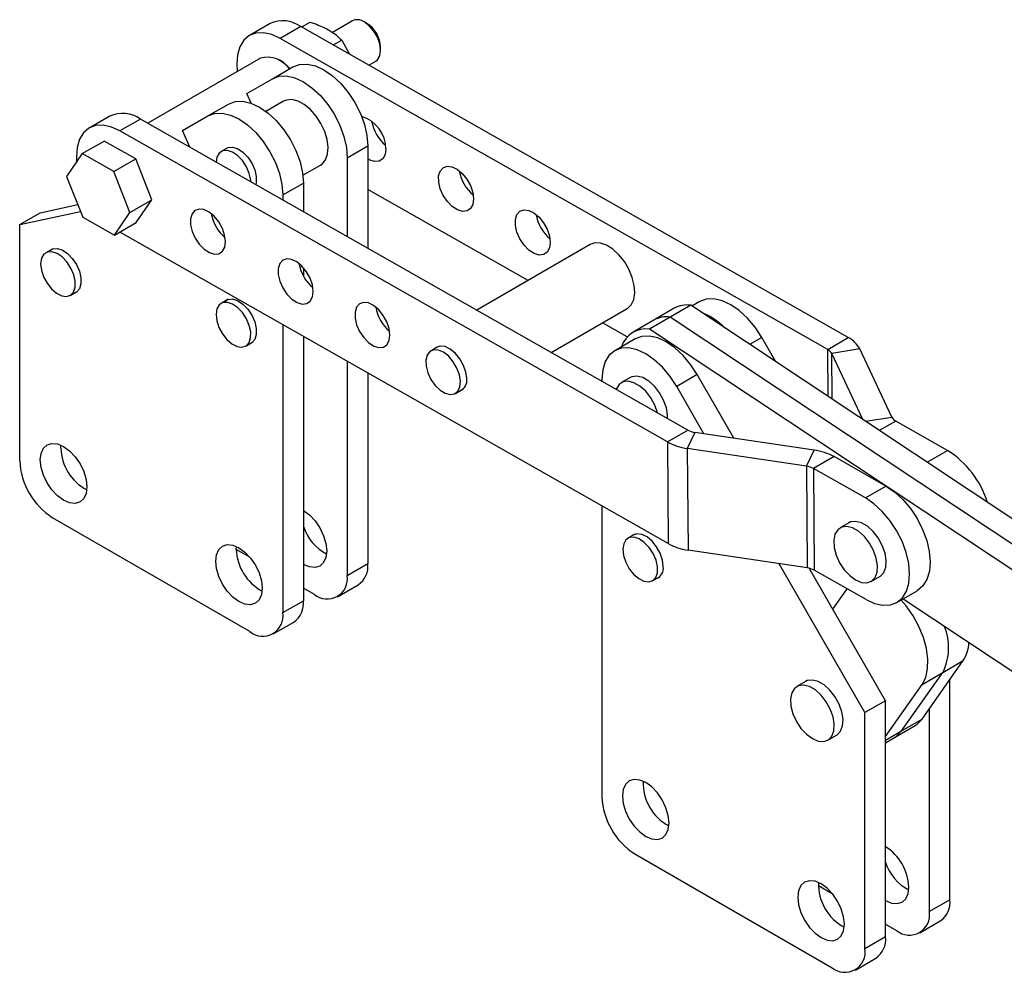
# Model space of a CAD drawing. Header units: millimetres. Extents: x 38 to 401, y 29 to 283.
# Tile 1 of 13: x 74 to 159, y 43 to 125. Entities that reach past the tile are written whole.
import ezdxf

# ---------------------------------------------------------------- set-up
doc = ezdxf.new("R2010")
doc.units = ezdxf.units.MM

msp = doc.modelspace()

# ---------------------------------------------------------------- linework, layer by layer
at = {"color": 7, "linetype": 'Continuous', "lineweight": 25}
for p, q in [((95.4648, 124.6741), (93.6971, 123.6536)), ((98.1776, 124.3839), (98.8983, 124.8)), ((102.5525, 124.9169), (100.827, 123.9207)), ((103.7883, 124.6816), (103.5527, 124.8177)), ((98.1014, 124.4272), (96.3336, 123.4067)), ((145.1795, 97.6804), (98.1014, 124.4272)), ((143.4117, 96.6598), (96.3336, 123.4067)), ((100.8992, 122.8377), (101.6199, 123.2537)), ((101.6199, 123.2537), (102.2835, 122.0512)), ((104.9666, 122.3684), (104.9666, 122.6405)), ((94.6347, 121.7028), (84.9442, 116.1085)), ((96.3403, 121.4773), (96.2224, 121.5454)), ((103.9495, 121.1047), (104.5523, 121.4527)), ((95.6573, 119.9368), (97.4251, 120.9573)), ((93.472, 118.6748), (95.6573, 119.9368)), ((93.848, 117.8259), (93.472, 118.6748)), ((90.1183, 116.7392), (91.8861, 117.7597)), ((96.6188, 117.9997), (95.1082, 117.1276)), ((81.6762, 116.7141), (79.9085, 115.6936)), ((84.3128, 116.4672), (82.545, 115.4467)), ((131.3909, 89.7204), (84.3128, 116.4672)), ((87.933, 115.4772), (90.1183, 116.7392)), ((129.6231, 88.6999), (82.545, 115.4467)), ((88.5644, 114.0517), (87.933, 115.4772)), ((79.3098, 113.4918), (81.1955, 114.5803)), ((83.917, 113.0341), (81.1955, 114.5803)), ((79.3098, 113.4918), (77.9677, 111.5324)), ((82.0314, 111.9455), (79.3098, 113.4918)), ((91.8598, 114.0304), (91.2553, 113.6814)), ((102.0952, 113.1409), (103.863, 114.1614)), ((103.863, 114.1614), (103.863, 105.36)), ((82.0314, 111.9455), (83.917, 113.0341)), ((85.2965, 109.5285), (83.917, 113.0341)), ((102.0952, 113.1409), (102.0952, 106.3644)), ((83.4109, 108.4399), (82.0314, 111.9455)), ((98.2829, 111.6282), (99.7935, 112.5002)), ((77.9677, 111.5324), (79.3472, 108.0268)), ((96.5562, 109.9433), (98.324, 110.9638)), ((98.324, 110.9638), (98.324, 108.5069)), ((117.6442, 102.5893), (103.863, 110.4189)), ((83.4109, 108.4399), (85.2965, 109.5285)), ((83.9544, 107.5691), (85.2965, 109.5285)), ((96.5562, 109.9433), (96.5562, 109.5113)), ((73.9288, 107.3901), (79.1529, 108.5204)), ((73.9288, 107.3901), (75.6966, 108.4107)), ((75.6966, 108.4107), (78.9216, 109.1084)), ((82.0688, 106.4806), (83.4109, 108.4399)), ((79.3472, 108.0268), (82.0688, 106.4806)), ((82.0688, 106.4806), (83.9544, 107.5691)), ((73.9288, 87.0851), (73.9288, 107.3901)), ((82.5294, 106.7464), (82.6048, 106.7027)), ((129.6829, 79.9559), (82.6048, 106.7027)), ((76.7749, 105.3192), (76.1704, 104.9702)), ((122.9888, 105.6747), (113.2275, 100.0397)), ((98.324, 103.6848), (98.324, 102.9739)), ((78.2869, 101.3039), (78.8914, 101.6529)), ((91.8598, 100.9657), (91.2553, 100.6167)), ((132.4032, 100.7651), (131.7411, 100.3828)), ((119.6288, 96.4029), (126.1635, 100.1753)), ((130.2176, 100.1962), (128.4499, 99.1757)), ((131.633, 100.4546), (129.8652, 99.4341)), ((167.423, 76.6916), (131.633, 100.4546)), ((128.4499, 99.1757), (126.6821, 98.1552)), ((129.8652, 99.4341), (128.0975, 98.4136)), ((165.7905, 75.5812), (129.8652, 99.4341)), ((96.5562, 98.7764), (96.5562, 74.0226)), ((126.1771, 97.7414), (124.0454, 98.9525)), ((164.4563, 74.2729), (128.0975, 98.4136)), ((98.324, 97.772), (98.324, 75.0431)), ((126.8642, 97.5675), (125.0965, 96.547)), ((138.9384, 95.6041), (137.7363, 97.6861)), ((143.4117, 96.6598), (145.1795, 97.6804)), ((93.3718, 96.9505), (93.9763, 97.2994)), ((109.9331, 96.9158), (109.2815, 96.5396)), ((146.1716, 96.7007), (143.7568, 96.3191)), ((148.9189, 90.8409), (146.1716, 96.7007)), ((146.4214, 90.6358), (143.7568, 96.3191)), ((102.0952, 95.6295), (102.0952, 77.2202)), ((103.863, 94.6251), (103.863, 78.2407)), ((123.9917, 94.1051), (123.9917, 93.9242)), ((126.4297, 94.2375), (125.6754, 93.8021)), ((132.1973, 94.4885), (130.4296, 93.468)), ((135.3518, 89.0248), (132.1973, 94.4885)), ((111.398, 92.8734), (112.0496, 93.2495)), ((132.7732, 89.4087), (130.4296, 93.468)), ((153.7252, 87.9656), (149.264, 90.5002)), ((129.6231, 88.6999), (131.3909, 89.7204)), ((131.9886, 89.5255), (131.3415, 88.1395)), ((142.2423, 87.999), (131.9886, 89.5255)), ((77.4643, 88.1738), (77.4768, 88.4247)), ((129.6231, 88.6999), (129.6829, 79.9559)), ((141.5952, 86.613), (131.3415, 88.1395)), ((131.3415, 88.1395), (131.4013, 79.3955)), ((141.5952, 86.613), (142.2423, 87.999)), ((143.9607, 87.4386), (142.1929, 86.4181)), ((148.4219, 84.904), (143.9607, 87.4386)), ((141.5952, 86.613), (141.655, 77.869)), ((142.1929, 86.4181), (142.2527, 77.6741)), ((146.6542, 83.8835), (142.1929, 86.4181)), ((146.6542, 83.8835), (148.4219, 84.904)), ((123.9917, 83.1893), (123.9917, 58.1844)), ((93.7278, 72.3892), (76.7572, 82.1861)), ((145.233, 81.7529), (144.4787, 81.3175)), ((126.8377, 80.7734), (126.2333, 80.4244)), ((92.5493, 79.4655), (92.5618, 79.7164)), ((93.7295, 78.7835), (92.5493, 79.4648)), ((141.655, 77.869), (131.4013, 79.3955)), ((102.0952, 77.2202), (103.863, 78.2407)), ((146.6191, 65.4269), (139.2269, 78.2305)), ((128.3498, 76.7581), (128.9542, 77.1071)), ((148.3869, 66.4474), (141.8093, 77.8402)), ((146.7139, 75.1395), (142.2527, 77.6741)), ((147.1452, 76.6986), (147.8994, 77.134)), ((101.2666, 75.3888), (103.0344, 76.4093)), ((99.2668, 75.5868), (98.324, 76.1311)), ((145.003, 75.982), (143.8386, 74.3252)), ((145.0708, 76.0731), (145.003, 75.982)), ((149.3505, 74.8926), (151.1183, 75.9131)), ((96.5562, 74.0226), (98.324, 75.0431)), ((149.8948, 75.2068), (163.1445, 66.4096)), ((95.7276, 72.1912), (97.4954, 73.2117)), ((151.535, 64.8669), (155.0705, 69.8973)), ((153.3028, 68.8768), (155.0705, 69.8973)), ((149.7672, 63.8464), (153.3028, 68.8768)), ((151.535, 67.8563), (153.3028, 68.8768)), ((141.5146, 68.1096), (140.7604, 67.6742)), ((148.3869, 63.3771), (151.535, 67.8563)), ((153.9259, 49.34), (153.9259, 68.2687)), ((148.3869, 66.4474), (146.6191, 65.4269)), ((148.3869, 46.1424), (148.3869, 66.4474)), ((146.6191, 45.1219), (146.6191, 65.4269)), ((152.1581, 48.3195), (152.1581, 65.7534)), ((149.7672, 63.8464), (151.535, 64.8669)), ((149.1677, 63.2903), (150.9355, 64.3108)), ((143.4268, 63.0553), (144.1811, 63.4907)), ((148.3869, 62.8395), (149.1677, 63.2903)), ((126.8201, 53.2854), (143.7907, 43.4885)), ((142.6122, 50.5641), (143.7923, 49.8828)), ((153.9259, 49.34), (152.1581, 48.3195)), ((151.3295, 46.4881), (153.0973, 47.5086)), ((148.3869, 47.2304), (149.3297, 46.6861)), ((148.3869, 46.1424), (146.6191, 45.1219)), ((145.7905, 43.2905), (147.5583, 44.311))]:
    msp.add_line(p, q, dxfattribs=at)
at = {"color": 8, "linetype": 'Continuous', "lineweight": 25}
for p, q in [((137.7363, 97.6861), (136.702, 97.089)), ((143.4393, 92.6157), (143.4117, 96.6598)), ((143.7837, 92.3871), (143.7568, 96.3191)), ((146.652, 90.4826), (148.9189, 90.8409)), ((149.264, 90.5002), (147.8527, 89.6854)), ((151.9695, 86.952), (153.7252, 87.9656)), ((148.3869, 63.0495), (149.7672, 63.8464))]:
    msp.add_line(p, q, dxfattribs=at)
at = {"color": 7, "linetype": 'Continuous', "lineweight": 25, "flags": 128}
for points in [[(104.5523, 121.4527), (104.7031, 121.5711), (104.9008, 121.914), (104.9666, 122.3813), (104.8939, 122.9273), (104.6899, 123.4984), (104.3746, 124.0389), (103.9788, 124.4957), (103.5412, 124.8243)], [(96.3336, 123.4067), (95.5985, 123.7407), (94.8928, 123.8938), (94.2435, 123.8602), (93.6758, 123.6411), (93.2113, 123.2451), (92.868, 122.6872), (92.659, 121.989), (92.5924, 121.1772), (92.6333, 120.5474)], [(97.4251, 120.9573), (97.9966, 121.169), (98.6486, 121.195), (99.356, 121.0344), (100.0917, 120.6934), (100.8275, 120.185), (101.5349, 119.5287), (102.1869, 118.7499), (102.7584, 117.8784), (103.2274, 116.9478), (103.5759, 115.9937), (103.7905, 115.0528), (103.863, 114.1614)], [(95.6573, 119.9368), (96.2288, 120.1485), (96.8808, 120.1745), (97.5883, 120.0139), (98.324, 119.6729), (99.0597, 119.1645), (99.7672, 118.5082), (100.4192, 117.7294), (100.9906, 116.8579), (101.4597, 115.9272), (101.8082, 114.9732), (102.0228, 114.0323), (102.0952, 113.1409)], [(91.8861, 117.7597), (92.4576, 117.9714), (93.1096, 117.9974), (93.817, 117.8368), (94.5527, 117.4958), (95.2885, 116.9874), (95.9959, 116.3311), (96.6479, 115.5523), (97.2194, 114.6808), (97.6884, 113.7502), (98.0369, 112.7961), (98.2515, 111.8552), (98.324, 110.9638)], [(99.7935, 112.5002), (99.934, 112.5972), (100.2268, 112.9537), (100.4022, 113.4437), (100.45, 114.0387), (100.3674, 114.704), (100.1591, 115.4011), (99.8374, 116.0894), (99.4209, 116.729), (98.9337, 117.2825), (98.4043, 117.7179), (97.8634, 118.01), (97.3423, 118.1416), (96.8715, 118.1051), (96.6188, 117.9997)], [(90.1183, 116.7392), (90.6898, 116.9509), (91.3418, 116.9769), (92.0493, 116.8163), (92.785, 116.4753), (93.5207, 115.9669), (94.2282, 115.3106), (94.8802, 114.5318), (95.4516, 113.6603), (95.9206, 112.7296), (96.2691, 111.7756), (96.4838, 110.8347), (96.5562, 109.9433)], [(82.545, 115.4467), (81.8099, 115.7807), (81.1042, 115.9338), (80.455, 115.9002), (79.8872, 115.6812), (79.4227, 115.2851), (79.0794, 114.7272), (78.8704, 114.029), (78.8038, 113.2172), (78.8245, 112.7832)], [(93.8084, 111.0724), (93.7965, 111.2266), (93.6708, 111.7934), (93.4245, 112.3652), (93.0795, 112.891), (92.6664, 113.3242), (92.222, 113.6262), (91.7857, 113.7703), (91.3964, 113.7435), (91.0885, 113.5484), (90.8895, 113.2022), (90.8178, 112.7715)], [(91.5936, 113.8767), (91.8444, 114.0253), (92.2339, 114.0601), (92.6723, 113.9225), (93.1207, 113.6249), (93.5392, 113.1935), (93.8908, 112.6668), (94.1441, 112.0916), (94.2766, 111.5189), (94.2766, 110.9997), (94.2415, 110.8263)], [(105.4142, 113.8927), (105.3507, 113.4153), (105.1588, 113.0564), (104.8556, 112.8481), (104.468, 112.8086), (104.0304, 112.9417), (103.863, 113.0331)], [(112.9564, 109.6076), (112.8929, 109.1302), (112.701, 108.7714), (112.3978, 108.563), (112.0102, 108.5236), (111.5726, 108.6567), (111.124, 108.9504), (110.7041, 109.3786), (110.3503, 109.9034), (110.0941, 110.478), (109.9582, 111.0514), (109.9546, 111.5727), (110.0837, 111.9955), (110.3341, 112.2823), (110.6834, 112.4076), (111.1007, 112.3603), (111.5488, 112.1445), (111.9879, 111.7794), (112.3791, 111.2976), (112.6876, 110.7417), (112.8859, 110.1612), (112.9564, 109.6076)], [(91.6256, 105.9327), (91.5551, 106.4862), (91.3568, 107.0667), (91.0483, 107.6226), (90.6571, 108.1045), (90.218, 108.4695), (89.7698, 108.6853), (89.3526, 108.7327), (89.0033, 108.6074), (88.7529, 108.3206), (88.6238, 107.8978), (88.6273, 107.3765), (88.7633, 106.803), (89.0195, 106.2284), (89.3733, 105.7037), (89.7931, 105.2754), (90.2418, 104.9817), (90.6794, 104.8487), (91.067, 104.8881), (91.3702, 105.0965), (91.5621, 105.4553), (91.6256, 105.9327)], [(119.5559, 105.8582), (119.4924, 105.3808), (119.3005, 105.022), (118.9973, 104.8136), (118.6097, 104.7742), (118.1721, 104.9073), (117.7234, 105.201), (117.3036, 105.6292), (116.9498, 106.154), (116.6936, 106.7286), (116.5576, 107.302), (116.554, 107.8233), (116.6832, 108.2461), (116.9335, 108.5329), (117.2829, 108.6582), (117.7001, 108.6109), (118.1482, 108.3951), (118.5874, 108.03), (118.9786, 107.5482), (119.287, 106.9923), (119.4853, 106.4118), (119.5559, 105.8582)], [(77.0965, 101.4917), (77.5418, 101.2662), (77.9593, 101.2069), (78.3119, 101.3191), (78.5682, 101.5928), (78.7055, 102.0037), (78.7115, 102.5154), (78.5858, 103.0823), (78.3395, 103.654), (77.9945, 104.1798), (77.5815, 104.613), (77.1371, 104.915), (76.7008, 105.0591), (76.3114, 105.0323), (76.0036, 104.8372), (75.8045, 104.491), (75.7321, 104.0245), (75.7926, 103.4791), (75.9807, 102.9034), (76.2796, 102.3484), (76.6629, 101.8635), (77.0965, 101.4917)], [(76.5087, 105.1655), (76.7595, 105.3141), (77.1489, 105.3489), (77.5873, 105.2114), (78.0357, 104.9137), (78.4543, 104.4824), (78.8058, 103.9557), (79.0591, 103.3804), (79.1917, 102.8077), (79.1917, 102.2885), (79.0591, 101.8688), (78.8058, 101.586), (78.6252, 101.4992)], [(126.1635, 100.1753), (126.1904, 100.1913), (126.5169, 100.5013), (126.7306, 100.9521), (126.8191, 101.5176), (126.7773, 102.1649), (126.6075, 102.8563), (126.3197, 103.5518), (125.9305, 104.2108), (125.4627, 104.7951), (124.9433, 105.2707), (124.4026, 105.61), (123.872, 105.7932), (123.3823, 105.8098), (122.9888, 105.6747)], [(99.1678, 101.6476), (99.0973, 102.2012), (98.899, 102.7817), (98.5905, 103.3376), (98.1994, 103.8195), (97.7602, 104.1845), (97.3121, 104.4003), (96.8948, 104.4477), (96.5455, 104.3224), (96.2951, 104.0356), (96.166, 103.6127), (96.1696, 103.0914), (96.3055, 102.518), (96.5618, 101.9434), (96.9155, 101.4186), (97.3354, 100.9904), (97.784, 100.6967), (98.2216, 100.5636), (98.6092, 100.603), (98.9125, 100.8114), (99.1043, 101.1703), (99.1678, 101.6476)], [(91.5936, 100.812), (91.8444, 100.9606), (92.2339, 100.9954), (92.6723, 100.8579), (93.1207, 100.5602), (93.5392, 100.1289), (93.8908, 99.6022), (94.1441, 99.0269), (94.2766, 98.4543), (94.2766, 97.935), (94.1441, 97.5153), (93.8908, 97.2325), (93.7101, 97.1458)], [(137.7363, 97.6861), (137.1649, 98.5576), (136.5129, 99.3364), (135.8054, 99.9926), (135.0697, 100.5011), (134.3339, 100.8421), (133.6265, 101.0027), (132.9745, 100.9766), (132.4032, 100.7651)], [(92.1815, 97.1383), (92.6268, 96.9127), (93.0443, 96.8534), (93.3968, 96.9656), (93.6531, 97.2393), (93.7904, 97.6503), (93.7965, 98.1619), (93.6708, 98.7288), (93.4245, 99.3005), (93.0795, 99.8264), (92.6664, 100.2595), (92.222, 100.5616), (91.7857, 100.7056), (91.3964, 100.6789), (91.0885, 100.4837), (90.8895, 100.1375), (90.817, 99.671), (90.8775, 99.1257), (91.0656, 98.5499), (91.3646, 97.9949), (91.7479, 97.51), (92.1815, 97.1383)], [(105.7673, 97.8982), (105.6968, 98.4518), (105.4985, 99.0323), (105.19, 99.5882), (104.7988, 100.0701), (104.3597, 100.4351), (103.9115, 100.6509), (103.4943, 100.6983), (103.1449, 100.573), (102.8946, 100.2862), (102.7655, 99.8633), (102.769, 99.342), (102.905, 98.7686), (103.1612, 98.194), (103.515, 97.6692), (103.9348, 97.241), (104.3835, 96.9473), (104.8211, 96.8142), (105.2087, 96.8536), (105.5119, 97.062), (105.7038, 97.4209), (105.7673, 97.8982)], [(132.1973, 94.4885), (131.6259, 95.36), (130.9739, 96.1388), (130.2664, 96.795), (129.5307, 97.3035), (128.7949, 97.6445), (128.0875, 97.8051), (127.4355, 97.779), (126.8642, 97.5675)], [(108.8724, 95.2133), (109.0244, 94.6411), (109.2934, 94.0748), (109.6553, 93.5646), (110.078, 93.1559), (110.524, 92.8849), (110.9536, 92.7758), (111.3287, 92.8383), (111.6159, 93.0667), (111.7897, 93.4409), (111.8347, 93.9275), (111.7468, 94.4833), (111.534, 95.059), (111.215, 95.6033), (110.8182, 96.068), (110.3789, 96.4116), (109.9362, 96.6038), (109.5293, 96.6274), (109.1944, 96.4803), (108.9613, 96.1756), (108.8507, 95.7404), (108.8724, 95.2133)], [(112.3668, 94.1488), (112.2962, 94.7024), (112.0979, 95.2829), (111.7895, 95.8388), (111.3983, 96.3207), (110.9591, 96.6857), (110.511, 96.9015), (110.0937, 96.9489), (109.7444, 96.8236), (109.667, 96.7622)], [(130.4296, 93.468), (129.8581, 94.3395), (129.2061, 95.1183), (128.4986, 95.7745), (127.7629, 96.2829), (127.0272, 96.624), (126.3197, 96.7846), (125.6677, 96.7585), (125.0962, 96.5469), (124.6272, 96.1577), (124.2787, 95.606), (124.0641, 94.9129), (123.9917, 94.1051)], [(129.6452, 90.7122), (129.6441, 90.9906), (129.5397, 91.6315), (129.3034, 92.2944), (128.9529, 92.9302), (128.5141, 93.4916), (128.0197, 93.937), (127.5062, 94.2334), (127.0117, 94.3589), (126.5729, 94.3041), (126.4297, 94.2375)], [(128.784, 91.2014), (128.5492, 91.859), (128.1987, 92.4947), (127.7599, 93.0561), (127.2654, 93.5016), (126.7519, 93.798), (126.2574, 93.9235), (125.8187, 93.8687), (125.4682, 93.6376), (125.2319, 93.2475), (125.2235, 93.2243)], [(75.6966, 87.1533), (75.7648, 87.7127), (75.965, 88.1551), (76.2834, 88.4505), (76.6983, 88.5786), (77.1815, 88.5308), (77.7, 88.3103), (78.2186, 87.9321), (78.7018, 87.422), (79.1167, 86.8148), (79.4351, 86.1519), (79.6352, 85.4784), (79.7035, 84.8402), (79.6352, 84.2808), (79.4351, 83.8384), (79.1167, 83.543), (78.7018, 83.4149), (78.2186, 83.4627), (77.7, 83.6832), (77.1815, 84.0614), (76.6983, 84.5715), (76.2834, 85.1787), (75.965, 85.8416), (75.7648, 86.5151), (75.6966, 87.1533)], [(148.4219, 84.904), (149.1582, 84.402), (149.8674, 83.7513), (150.5221, 82.9769), (151.0973, 82.1085), (151.5708, 81.1795), (151.9244, 80.2257), (152.1446, 79.2836), (152.2229, 78.3895), (152.1563, 77.5777), (151.9473, 76.8795), (151.604, 76.3216), (151.1395, 75.9256), (151.1183, 75.9131)], [(146.7139, 75.1395), (147.4491, 74.8055), (148.1548, 74.6524), (148.804, 74.686), (149.3718, 74.9051), (149.8362, 75.3011), (150.1795, 75.859), (150.3885, 76.5572), (150.4552, 77.369), (150.3769, 78.2631), (150.1567, 79.2052), (149.803, 80.159), (149.3295, 81.088), (148.7543, 81.9564), (148.0996, 82.7308), (147.3905, 83.3815), (146.6542, 83.8835)], [(98.324, 82.7995), (98.8425, 82.4213), (99.3257, 81.9113), (99.7407, 81.3041), (100.059, 80.6411), (100.2592, 79.9676), (100.3275, 79.3294), (100.2592, 78.77), (100.059, 78.3276), (99.7407, 78.0323), (99.3257, 77.9041), (98.8425, 77.9519), (98.324, 78.1725)], [(145.812, 76.8306), (146.3207, 76.6177), (146.7917, 76.582), (147.19, 76.7263), (147.4862, 77.0398), (147.6581, 77.4993), (147.6932, 78.0707), (147.5887, 78.7116), (147.3525, 79.3744), (147.0019, 80.0102), (146.5632, 80.5716), (146.0687, 81.017), (145.5552, 81.3135), (145.0607, 81.4389), (144.622, 81.3841), (144.2715, 81.1531), (144.0352, 80.7629), (143.9307, 80.2427), (143.9658, 79.6308), (144.1377, 78.9728), (144.4339, 78.3174), (144.8322, 77.7132), (145.3032, 77.2051), (145.812, 76.8306)], [(147.8994, 77.134), (147.9443, 77.1617), (148.2404, 77.4752), (148.4124, 77.9347), (148.4474, 78.5061), (148.3429, 79.147), (148.1067, 79.8099), (147.7562, 80.4456), (147.3174, 81.007), (146.823, 81.4524), (146.3094, 81.7489), (145.815, 81.8743), (145.3762, 81.8195), (145.233, 81.7529)], [(127.1594, 76.9459), (127.6047, 76.7204), (128.0222, 76.6611), (128.3747, 76.7733), (128.631, 77.047), (128.7683, 77.4579), (128.7744, 77.9696), (128.6487, 78.5365), (128.4024, 79.1082), (128.0574, 79.634), (127.6443, 80.0672), (127.1999, 80.3692), (126.7637, 80.5133), (126.3743, 80.4865), (126.0664, 80.2914), (125.8674, 79.9452), (125.7949, 79.4787), (125.8554, 78.9333), (126.0435, 78.3576), (126.3425, 77.8026), (126.7258, 77.3177), (127.1594, 76.9459)], [(129.2714, 77.9926), (129.2044, 78.5447), (129.0093, 79.1252), (128.7034, 79.6824), (128.314, 80.1668), (127.8756, 80.5354), (127.4272, 80.7555), (127.0087, 80.8074), (126.6571, 80.6866), (126.5716, 80.6197)], [(90.7815, 78.445), (90.8498, 79.0043), (91.0499, 79.4468), (91.3683, 79.7421), (91.7832, 79.8703), (92.2664, 79.8224), (92.785, 79.6019), (93.3035, 79.2237), (93.7867, 78.7137), (94.2016, 78.1065), (94.52, 77.4435), (94.7202, 76.77), (94.7885, 76.1318), (94.7202, 75.5724), (94.52, 75.13), (94.2016, 74.8347), (93.7867, 74.7065), (93.3035, 74.7543), (92.785, 74.9749), (92.2664, 75.353), (91.7832, 75.8631), (91.3683, 76.4703), (91.0499, 77.1333), (90.8498, 77.8068), (90.7815, 78.445)], [(151.535, 67.8563), (151.8401, 68.4578), (152.008, 69.1923), (152.0322, 70.0315), (151.9117, 70.9434), (151.6513, 71.8927), (151.2609, 72.843), (150.7556, 73.7579), (150.1546, 74.602), (149.7171, 75.1042)], [(142.0936, 63.1873), (142.6023, 62.9744), (143.0733, 62.9387), (143.4717, 63.083), (143.7678, 63.3965), (143.9398, 63.856), (143.9748, 64.4273), (143.8704, 65.0682), (143.6341, 65.7311), (143.2836, 66.3669), (142.8448, 66.9282), (142.3504, 67.3737), (141.8368, 67.6701), (141.3424, 67.7956), (140.9036, 67.7408), (140.5531, 67.5097), (140.3169, 67.1196), (140.2124, 66.5994), (140.2474, 65.9875), (140.4194, 65.3295), (140.7155, 64.6741), (141.1139, 64.0699), (141.5849, 63.5617), (142.0936, 63.1873)], [(144.1811, 63.4907), (144.2259, 63.5184), (144.5221, 63.8319), (144.694, 64.2914), (144.7291, 64.8628), (144.6246, 65.5037), (144.3883, 66.1665), (144.0378, 66.8023), (143.5991, 67.3637), (143.1046, 67.8091), (142.5911, 68.1056), (142.0966, 68.231), (141.6579, 68.1762), (141.5146, 68.1096)], [(150.9355, 64.3108), (151.1044, 64.4215), (151.535, 64.8669)], [(149.1677, 63.2903), (149.3366, 63.401), (149.7672, 63.8464)], [(149.1677, 63.2903), (149.3366, 63.401), (149.7672, 63.8464)], [(129.7664, 55.9395), (129.6981, 56.5777), (129.498, 57.2512), (129.1796, 57.9142), (128.7646, 58.5213), (128.2814, 59.0314), (127.7629, 59.4096), (127.2444, 59.6301), (126.7612, 59.6779), (126.3462, 59.5498), (126.0279, 59.2545), (125.8277, 58.812), (125.7594, 58.2526), (125.8277, 57.6144), (126.0279, 56.9409), (126.3462, 56.278), (126.7612, 55.6708), (127.2444, 55.1607), (127.7629, 54.7825), (128.2814, 54.562), (128.7646, 54.5142), (129.1796, 54.6423), (129.498, 54.9377), (129.6981, 55.3801), (129.7664, 55.9395)], [(144.8513, 47.2311), (144.7831, 47.8693), (144.5829, 48.5428), (144.2645, 49.2058), (143.8496, 49.813), (143.3664, 50.3231), (142.8479, 50.7012), (142.3293, 50.9218), (141.8461, 50.9696), (141.4312, 50.8414), (141.1128, 50.5461), (140.9127, 50.1037), (140.8444, 49.5443), (140.9127, 48.9061), (141.1128, 48.2326), (141.4312, 47.5696), (141.8461, 46.9624), (142.3293, 46.4524), (142.8479, 46.0742), (143.3664, 45.8537), (143.8496, 45.8058), (144.2645, 45.934), (144.5829, 46.2293), (144.7831, 46.6718), (144.8513, 47.2311)], [(148.3869, 49.2718), (148.9054, 49.0513), (149.3886, 49.0034), (149.8035, 49.1316), (150.1219, 49.4269), (150.3221, 49.8694), (150.3903, 50.4287)]]:
    msp.add_lwpolyline(points, dxfattribs=at)
at = {"color": 7, "linetype": 'Continuous', "lineweight": 25}
for centre, radius, start, end in [((96.5678, 122.2523), 2.6612, 54.812463, 114.486577), ((102.9698, 124.0481), 0.9638, 53.641985, 115.65713), ((102.4526, 122.5493), 2.5157, 2.076185, 58.185937), ((95.2324, 119.4512), 2.3296, 35.123288, 104.867117), ((94.4277, 118.2743), 3.7306, 42.773804, 59.157243), ((82.7793, 114.2923), 2.6612, 54.812463, 114.486577), ((102.4614, 113.8706), 2.9529, 0.427336, 72.817094), ((107.5486, 116.8527), 3.4023, 189.445204, 230.54944), ((115.0909, 112.5676), 3.4023, 189.445107, 230.549536), ((93.7474, 108.8853), 3.3886, 189.358073, 230.63657), ((121.6903, 108.8182), 3.4023, 189.445061, 230.549534), ((101.2896, 104.6003), 3.3886, 189.357981, 230.636663), ((107.889, 100.8509), 3.3886, 189.357974, 230.636621), ((131.3011, 98.2673), 2.2124, 81.371811, 119.322714), ((129.5333, 97.2468), 2.2124, 81.371811, 119.322714), ((130.5413, 94.5968), 5.605, 44.488475, 68.346633), ((127.7849, 96.2347), 2.2012, 81.836831, 162.816636), ((144.1157, 95.6108), 2.327, 27.930458, 62.79539), ((143.0417, 95.94), 0.8094, 27.930422, 62.795468), ((111.4201, 93.9852), 0.9607, 292.223374, 9.808439), ((149.634, 91.22), 0.8094, 207.930577, 242.795256), ((132.2197, 91.2483), 1.7382, 241.521447, 262.358827), ((81.6901, 88.315), 4.2281, 181.912764, 241.782918), ((132.006, 93.0925), 4.9973, 241.521453, 262.358867), ((141.5778, 83.046), 4.9974, 61.521514, 82.358794), ((149.3262, 81.0282), 8.2145, 17.565284, 57.620535), ((80.0697, 87.3646), 6.1472, 182.605483, 237.394517), ((141.3641, 84.8903), 1.7382, 61.521474, 82.358834), ((102.2612, 82.7404), 4.147, 198.300054, 242.009326), ((132.0658, 84.3485), 4.9974, 241.521509, 262.358833), ((96.7751, 79.6066), 4.2282, 181.912905, 241.782777), ((101.9602, 77.9985), 1.9182, 304.057434, 7.25477), ((128.3297, 77.8379), 0.9543, 292.057665, 9.325659), ((100.3709, 76.9405), 1.7468, 230.796825, 9.21405), ((141.4238, 76.1463), 1.7382, 61.521549, 82.358804), ((96.4212, 74.8009), 1.9182, 304.057434, 7.25477), ((94.8319, 73.7429), 1.7468, 230.796825, 9.21405), ((149.1018, 71.0117), 4.7123, 333.060266, 23.006085), ((152.383, 71.6065), 3.185, 327.544928, 357.055057), ((131.7044, 59.3715), 4.1675, 177.901881, 242.092763), ((130.1325, 58.4639), 6.1472, 182.605498, 237.394478), ((146.0952, 50.2623), 4.2984, 2.218481, 57.78149), ((152.3242, 53.8398), 4.1471, 198.300519, 242.008874), ((146.7894, 50.6631), 4.1675, 177.901898, 242.09275), ((151.9741, 49.1199), 1.9641, 304.878738, 6.433466), ((150.4338, 48.0398), 1.7468, 230.796798, 9.214077), ((146.4351, 45.9223), 1.9641, 304.878738, 6.433466), ((144.8948, 44.8422), 1.7468, 230.796798, 9.214077)]:
    msp.add_arc(centre, radius, start, end, dxfattribs=at)
for points, knots in [([(98.8983, 124.8), (99.0291, 124.7584), (99.5962, 124.578), (100.0898, 124.3352), (100.4696, 124.1484)], [0, 0, 0, 0, 0.2305376, 1, 1, 1, 1]), ([(100.4696, 124.1484), (100.5808, 124.0822), (101.0306, 123.8144), (101.3668, 123.4945), (101.6199, 123.2537)], [0, 0, 0, 0, 0.247234, 1, 1, 1, 1])]:
    msp.add_open_spline(points, degree=3, knots=knots, dxfattribs=at)

doc.saveas('drawing.dxf')
